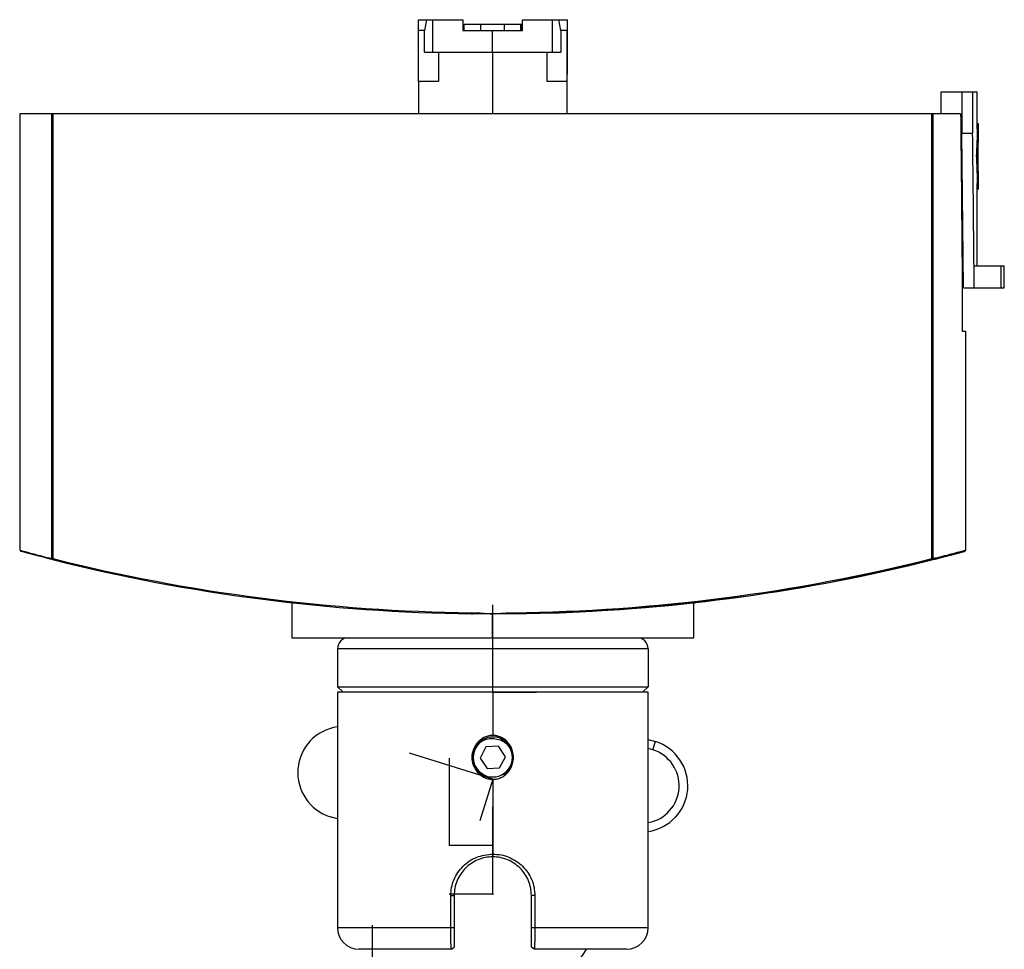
# Model space of a CAD drawing. Header units: millimetres. Extents: x 0 to 320, y 0 to 229.
# Tile 8 of 9: x 40 to 131, y 143 to 229. Entities that reach past the tile are written whole.
import ezdxf

# ---------------------------------------------------------------- set-up
doc = ezdxf.new("R2010")
doc.units = ezdxf.units.MM
doc.header["$PDSIZE"] = -1

msp = doc.modelspace()

# ---------------------------------------------------------------- linework, layer by layer
at = {"color": 7, "linetype": 'Continuous', "lineweight": 25}
for p, q in [((77.081, 227.645), (77.083, 228.645)), ((77.083, 228.645), (81.205, 228.645)), ((77.843, 228.645), (77.652, 227.645)), ((78.414, 225.645), (78.414, 228.645)), ((81.16, 228.645), (81.16, 227.645)), ((81.205, 227.645), (81.205, 228.645)), ((81.307, 228.245), (86.557, 228.245)), ((81.307, 227.645), (81.307, 228.245)), ((82.803, 228.245), (82.803, 227.645)), ((85.003, 227.645), (85.003, 228.245)), ((86.507, 228.245), (86.507, 227.645)), ((86.557, 227.645), (86.557, 228.245)), ((86.66, 227.645), (86.66, 228.645)), ((86.66, 228.645), (90.798, 228.645)), ((89.414, 225.645), (89.414, 228.645)), ((90.195, 227.645), (90, 228.645)), ((90.783, 228.645), (90.781, 227.645)), ((90.798, 223.645), (90.798, 228.645)), ((77.081, 222.995), (77.081, 227.645)), ((77.652, 227.645), (77.081, 227.645)), ((77.652, 225.645), (77.652, 227.645)), ((81.16, 227.645), (86.66, 227.645)), ((83.909, 225.645), (83.909, 227.645)), ((90.195, 227.645), (90.195, 225.645)), ((90.781, 227.645), (90.195, 227.645)), ((90.781, 222.995), (90.781, 227.645)), ((77.652, 225.645), (90.195, 225.645)), ((78.95, 225.645), (78.95, 222.995)), ((83.914, 225.645), (83.914, 219.995)), ((88.888, 225.645), (88.888, 222.995)), ((77.081, 222.995), (77.081, 219.995)), ((77.081, 222.995), (78.95, 222.995)), ((88.888, 222.995), (90.781, 222.995)), ((90.781, 219.995), (90.781, 223.645)), ((90.781, 223.645), (90.798, 223.645)), ((125.159, 221.995), (128.481, 221.995)), ((125.159, 219.995), (125.159, 221.995)), ((127.076, 221.995), (127.076, 218.195)), ((128.069, 221.995), (128.069, 218.195)), ((128.481, 218.621), (128.481, 221.995)), ((40.431, 219.995), (40.431, 179.851)), ((126.965, 219.995), (40.431, 219.995)), ((43.363, 179.08), (43.363, 219.995)), ((43.458, 219.995), (43.458, 179.08)), ((124.313, 179.08), (124.313, 219.995)), ((124.408, 219.995), (124.408, 179.08)), ((126.975, 218.995), (127.076, 218.995)), ((127.138, 204.995), (127.01, 218.995)), ((128.481, 219.111), (128.578, 219.111)), ((128.581, 213.57), (128.581, 218.621)), ((127.218, 203.995), (127.076, 218.195)), ((127.076, 218.195), (128.069, 218.195)), ((128.4, 216.157), (128.5, 216.157)), ((128.481, 205.995), (128.481, 213.57)), ((128.481, 213.056), (128.578, 213.056)), ((128.195, 205.995), (130.981, 205.995)), ((130.981, 203.995), (130.981, 205.995)), ((127.109, 204.995), (127.109, 199.995)), ((127.109, 204.995), (127.138, 204.995)), ((127.138, 199.995), (127.138, 204.995)), ((127.218, 203.995), (130.981, 203.995)), ((127.109, 199.995), (127.431, 199.995)), ((127.431, 179.852), (127.431, 199.995)), ((43.458, 179.08), (43.363, 179.08)), ((43.458, 179.08), (43.434, 178.983)), ((124.408, 179.08), (124.313, 179.08)), ((124.313, 179.08), (124.338, 178.983)), ((65.431, 175.021), (65.431, 171.795)), ((102.431, 171.795), (102.431, 175.029)), ((81.966, 174.106), (81.965, 174.006)), ((81.965, 174.013), (82.084, 174.005)), ((83.885, 173.995), (83.885, 171.795)), ((85.805, 174.106), (85.806, 174.006)), ((65.431, 171.795), (102.431, 171.795)), ((98.206, 170.795), (69.656, 170.795)), ((69.656, 170.795), (69.656, 167.295)), ((98.206, 170.795), (98.206, 167.295)), ((69.631, 166.795), (69.631, 145.145)), ((98.231, 166.795), (69.631, 166.795)), ((70.156, 166.795), (69.656, 167.295)), ((69.656, 167.295), (98.206, 167.295)), ((83.931, 166.795), (83.931, 162.82)), ((97.706, 166.795), (98.206, 167.295)), ((98.231, 145.145), (98.231, 166.795)), ((82.952, 162.306), (82.951, 162.308)), ((98.231, 162.454), (98.887, 162.25)), ((98.649, 161.486), (98.887, 162.25)), ((83.303, 161.764), (82.778, 160.736)), ((84.456, 161.823), (83.303, 161.764)), ((85.084, 160.854), (84.456, 161.823)), ((98.649, 161.486), (98.231, 161.616)), ((82.778, 160.736), (83.406, 159.767)), ((84.559, 159.826), (85.084, 160.854)), ((83.406, 159.767), (84.559, 159.826)), ((83.931, 158.77), (83.931, 151.645)), ((84.91, 159.284), (84.964, 159.201)), ((69.631, 155.136), (68.975, 155.341)), ((80.068, 145.145), (80.068, 148.095)), ((80.068, 148.095), (80.381, 148.095)), ((80.381, 148.095), (80.381, 145.145)), ((87.794, 148.095), (87.481, 148.095)), ((87.481, 145.145), (87.481, 148.095)), ((87.794, 148.095), (87.794, 145.145)), ((69.631, 145.145), (80.381, 145.145)), ((87.481, 145.145), (98.231, 145.145)), ((80.123, 143.145), (71.631, 143.145)), ((80.123, 143.145), (80.381, 143.352)), ((87.739, 143.145), (87.481, 143.352)), ((96.231, 143.145), (87.739, 143.145))]:
    msp.add_line(p, q, dxfattribs=at)
at = {"color": 7, "linetype": 'Continuous'}
for p, q in [((83.931, 166.795), (83.931, 174.821)), ((83.931, 166.795), (83.931, 174.821)), ((83.931, 166.795), (83.921, 166.795)), ((83.931, 166.795), (87.944, 166.795)), ((83.931, 158.795), (76.269, 161.184)), ((79.937, 152.71), (79.937, 160.736)), ((83.931, 158.795), (82.736, 154.964)), ((83.931, 148.221), (83.931, 156.247)), ((79.937, 152.71), (83.877, 152.71)), ((83.931, 148.221), (79.918, 148.221)), ((72.87, 137.34), (72.87, 145.367))]:
    msp.add_line(p, q, dxfattribs=at)
at = {"color": 7, "linetype": 'Continuous', "lineweight": 25, "flags": 128}
for points in [[(128.214, 203.995), (128.203, 205.115), (128.195, 205.995)], [(130.702, 203.995), (130.692, 205.115), (130.683, 205.995)]]:
    msp.add_lwpolyline(points, dxfattribs=at)
at = {"color": 7, "linetype": 'Continuous', "lineweight": 25}
for centre, radius, start, end in [((34.903, 227.751), 51.62, 359.883, 0.54898), ((138.162, 227.751), 51.62, 179.45102, 180.117), ((43.459, 179.076), 0.0959, 177.35189, 254.81948), ((83.886, 340.519), 166.524, 255.94105, 269.33905), ((83.885, 340.519), 166.424, 255.94105, 269.33905), ((83.885, 340.519), 166.424, 270.66095, 284.05895), ((83.886, 340.519), 166.524, 270.66095, 284.05895), ((83.976, 340.519), 166.524, 271.69565, 284.05895), ((124.312, 179.076), 0.0959, 285.24381, 2.7048), ((70.656, 170.795), 1, 90.00009, 180.00009), ((97.206, 170.795), 1, 359.99991, 89.99991), ((70.24, 159.398), 4.25, 98.23573, 252.68203), ((83.931, 160.795), 1.8, 118.68281, 43.8775), ((83.931, 160.795), 1.9, 302.93746, 83.31384), ((97.622, 158.192), 4.25, 278.23573, 72.68203), ((97.622, 158.192), 3.45, 280.16378, 72.68203), ((71.631, 145.145), 2, 180, 270), ((96.231, 145.145), 2, 270, 0), ((83.931, 148.221), 10, 287.4576, 329.49984)]:
    msp.add_arc(centre, radius, start, end, dxfattribs=at)
for points, knots in [([(126.965, 219.995), (126.993, 217.195), (127.045, 212.195), (127.089, 207.195), (127.109, 204.995)], [0, 0, 0, 0, 0.56, 1, 1, 1, 1]), ([(128.473, 218.621), (128.474, 218.233), (128.474, 217.412), (128.425, 216.591), (128.4, 216.157)], [0, 0, 0, 0, 0.4725265, 1, 1, 1, 1]), ([(128.578, 219.111), (128.579, 218.56), (128.581, 217.575), (128.525, 216.591), (128.5, 216.157)], [0, 0, 0, 0, 0.559997, 1, 1, 1, 1]), ([(128.195, 205.995), (128.173, 208.272), (128.134, 212.339), (128.089, 216.406), (128.069, 218.195)], [0, 0, 0, 0, 0.56, 1, 1, 1, 1]), ([(128.4, 216.157), (128.431, 215.579), (128.478, 214.716), (128.476, 213.854), (128.476, 213.57)], [0, 0, 0, 0, 0.671326, 1, 1, 1, 1]), ([(128.5, 216.157), (128.53, 215.579), (128.584, 214.545), (128.58, 213.511), (128.578, 213.056)], [0, 0, 0, 0, 0.559997, 1, 1, 1, 1]), ([(43.434, 178.983), (42.841, 179.135), (41.656, 179.439), (40.76, 179.684), (40.389, 179.787), (40.533, 179.75), (40.548, 179.746)], [0, 0, 0, 0, 0.320211, 0.640264, 0.960233, 1, 1, 1, 1]), ([(40.439, 179.851), (40.499, 179.834), (40.62, 179.799), (41.595, 179.533), (42.769, 179.232), (43.363, 179.08)], [0, 0, 0, 0, 0.32656, 0.659595, 1, 1, 1, 1]), ([(127.314, 179.746), (127.249, 179.73), (127.11, 179.695), (126.124, 179.434), (124.933, 179.133), (124.338, 178.983)], [0, 0, 0, 0, 0.304623, 0.652227, 1, 1, 1, 1]), ([(124.408, 179.08), (125.011, 179.232), (126.204, 179.532), (127.185, 179.792), (127.323, 179.826), (127.388, 179.843)], [0, 0, 0, 0, 0.352164, 0.696703, 1, 1, 1, 1]), ([(124.428, 178.983), (125.021, 179.135), (126.205, 179.439), (127.1, 179.684), (127.472, 179.787), (127.33, 179.75), (127.314, 179.746)], [0, 0, 0, 0, 0.320454, 0.640593, 0.960492, 1, 1, 1, 1]), ([(127.307, 179.76), (127.307, 179.761), (127.306, 179.761), (127.307, 179.763), (127.308, 179.763), (127.308, 179.763), (127.308, 179.764), (127.308, 179.764), (127.308, 179.764), (127.308, 179.764), (127.308, 179.764), (127.308, 179.764), (127.308, 179.764), (127.309, 179.765), (127.312, 179.768), (127.319, 179.773), (127.345, 179.79), (127.382, 179.81), (127.423, 179.836), (127.428, 179.848), (127.431, 179.854)], [0, 0, 0, 0, 0.0090345, 0.0103309, 0.0106988, 0.0108199, 0.0108677, 0.0109093, 0.0109476, 0.0109863, 0.0110289, 0.0110781, 0.0112024, 0.011367, 0.0124673, 0.0241136, 0.0800491, 0.3006075, 0.6240949, 1, 1, 1, 1]), ([(127.36, 179.762), (127.349, 179.76), (127.335, 179.758), (127.312, 179.756), (127.308, 179.759), (127.308, 179.759)], [0, 0, 0, 0, 0.7577904, 0.9613388, 1, 1, 1, 1]), ([(127.375, 179.764), (127.375, 179.764), (127.377, 179.764), (127.369, 179.762), (127.365, 179.761), (127.361, 179.76), (127.362, 179.76), (127.361, 179.759), (127.361, 179.759), (127.361, 179.759), (127.361, 179.759), (127.361, 179.759)], [0, 0, 0, 0, 0.201453, 0.842484, 0.972725, 0.989239, 0.998319, 0.999369, 0.999919, 0.99999, 1, 1, 1, 1]), ([(127.388, 179.843), (127.414, 179.849), (127.444, 179.857), (127.427, 179.852), (127.424, 179.852)], [0, 0, 0, 0, 0.851762, 1, 1, 1, 1]), ([(102.428, 175.026), (102.429, 175.026), (102.498, 175.034), (102.304, 175.012), (101.926, 174.971), (101.294, 174.904), (100.535, 174.826), (99.74, 174.749), (98.779, 174.66), (97.587, 174.557), (96.037, 174.435), (94.232, 174.313), (91.95, 174.185), (89.166, 174.065), (86.926, 174.026), (85.806, 174.006)], [0, 0, 0, 0, 0.001396, 0.084528, 0.166999, 0.250991, 0.311072, 0.376232, 0.431965, 0.50072, 0.584216, 0.670877, 0.750426, 0.875272, 1, 1, 1, 1]), ([(83.885, 173.995), (83.526, 173.996), (82.884, 173.997), (82.246, 174.003), (81.965, 174.006)], [0, 0, 0, 0, 0.560022, 1, 1, 1, 1]), ([(81.966, 174.106), (82.183, 174.1), (82.542, 174.09), (83.041, 174.057), (83.463, 174.027), (83.745, 174.006), (83.885, 173.995)], [0, 0, 0, 0, 0.3399839, 0.5599874, 0.7799937, 1, 1, 1, 1]), ([(83.885, 173.995), (84.243, 174.024), (84.882, 174.074), (85.523, 174.096), (85.805, 174.106)], [0, 0, 0, 0, 0.559983, 1, 1, 1, 1]), ([(85.806, 174.006), (85.448, 174.003), (84.808, 173.996), (84.167, 173.996), (83.885, 173.995)], [0, 0, 0, 0, 0.5613755, 1, 1, 1, 1]), ([(83.023, 159.147), (82.985, 159.161), (82.806, 159.228), (82.575, 159.453), (82.247, 159.851), (82.014, 160.443), (82.024, 161.202), (82.276, 161.786), (82.526, 162.081), (82.643, 162.192), (82.736, 162.276), (82.827, 162.34), (82.898, 162.39)], [0, 0, 0, 0, 0.031601, 0.146321, 0.23923, 0.429161, 0.619239, 0.809173, 0.904281, 0.914332, 0.933643, 1, 1, 1, 1]), ([(83.931, 162.82), (83.807, 162.812), (83.549, 162.797), (83.181, 162.669), (82.917, 162.514), (82.716, 162.354), (82.441, 162.087), (82.112, 161.565), (82.059, 161.052), (82.033, 160.795)], [0, 0, 0, 0, 0.121149, 0.250796, 0.375799, 0.419198, 0.501472, 0.750747, 1, 1, 1, 1]), ([(83.569, 158.93), (83.394, 158.984), (83.042, 159.091), (82.601, 159.436), (82.273, 159.883), (82.09, 160.411), (82.071, 160.968), (82.217, 161.503), (82.508, 161.979), (82.803, 162.199), (82.951, 162.308)], [0, 0, 0, 0, 0.124884, 0.249863, 0.375344, 0.500023, 0.626584, 0.750111, 0.875481, 1, 1, 1, 1]), ([(82.951, 162.308), (82.972, 162.321), (83.01, 162.344), (83.05, 162.365), (83.067, 162.374)], [0, 0, 0, 0, 0.559861, 1, 1, 1, 1]), ([(83.067, 162.374), (83.245, 162.441), (83.6, 162.574), (83.976, 162.53), (84.164, 162.508)], [0, 0, 0, 0, 0.500979, 1, 1, 1, 1]), ([(85.829, 160.795), (85.803, 161.052), (85.749, 161.566), (85.382, 162.15), (84.995, 162.488), (84.655, 162.678), (84.312, 162.797), (84.055, 162.812), (83.931, 162.82)], [0, 0, 0, 0, 0.249579, 0.498963, 0.650621, 0.749312, 0.87889, 1, 1, 1, 1]), ([(85.228, 162.043), (85.076, 162.193), (84.829, 162.439), (84.435, 162.615), (84.229, 162.664), (84.152, 162.682)], [0, 0, 0, 0, 0.499908, 0.814874, 1, 1, 1, 1]), ([(84.164, 162.508), (84.361, 162.476), (84.756, 162.412), (85.071, 162.166), (85.228, 162.043)], [0, 0, 0, 0, 0.500007, 1, 1, 1, 1]), ([(82.033, 160.795), (82.059, 160.539), (82.112, 160.024), (82.442, 159.503), (82.808, 159.146), (83.14, 158.934), (83.55, 158.794), (83.807, 158.778), (83.931, 158.77)], [0, 0, 0, 0, 0.249311, 0.499374, 0.581116, 0.749985, 0.879191, 1, 1, 1, 1]), ([(83.931, 158.77), (84.055, 158.778), (84.312, 158.794), (84.68, 158.92), (84.947, 159.077), (85.148, 159.238), (85.422, 159.506), (85.75, 160.025), (85.803, 160.539), (85.829, 160.795)], [0, 0, 0, 0, 0.120926, 0.250296, 0.375606, 0.421899, 0.501304, 0.750753, 1, 1, 1, 1]), ([(80.068, 148.095), (80.082, 148.346), (80.112, 148.849), (80.419, 149.808), (81.132, 150.854), (82.411, 151.729), (83.423, 151.845), (83.931, 151.903)], [0, 0, 0, 0, 0.1249812, 0.249765, 0.4984647, 0.7487081, 1, 1, 1, 1]), ([(83.931, 151.645), (83.704, 151.632), (83.237, 151.606), (82.343, 151.327), (81.355, 150.672), (80.699, 149.684), (80.42, 148.79), (80.394, 148.322), (80.381, 148.095)], [0, 0, 0, 0, 0.121804, 0.250488, 0.499832, 0.749002, 0.878337, 1, 1, 1, 1]), ([(83.931, 151.903), (84.186, 151.888), (84.695, 151.859), (85.664, 151.558), (86.733, 150.86), (87.444, 149.805), (87.751, 148.847), (87.78, 148.345), (87.794, 148.095)], [0, 0, 0, 0, 0.126615, 0.252747, 0.502483, 0.751054, 0.875701, 1, 1, 1, 1]), ([(87.481, 148.095), (87.468, 148.322), (87.442, 148.789), (87.163, 149.682), (86.508, 150.67), (85.52, 151.326), (84.627, 151.606), (84.159, 151.632), (83.931, 151.645)], [0, 0, 0, 0, 0.121427, 0.250489, 0.499848, 0.749004, 0.877958, 1, 1, 1, 1]), ([(80.123, 143.145), (80.116, 143.173), (80.1, 143.23), (80.085, 143.608), (80.076, 144.012), (80.071, 144.367), (80.068, 144.749), (80.068, 145.014), (80.068, 145.145)], [0, 0, 0, 0, 0.248418, 0.497275, 0.625299, 0.751595, 0.876401, 1, 1, 1, 1]), ([(80.381, 145.145), (80.381, 145.025), (80.381, 144.784), (80.381, 144.44), (80.381, 144.125), (80.381, 143.765), (80.381, 143.427), (80.381, 143.377), (80.381, 143.352)], [0, 0, 0, 0, 0.125273, 0.25108, 0.375582, 0.501345, 0.750515, 1, 1, 1, 1]), ([(87.481, 143.352), (87.481, 143.377), (87.481, 143.427), (87.481, 143.766), (87.481, 144.125), (87.481, 144.441), (87.481, 144.785), (87.481, 145.025), (87.481, 145.145)], [0, 0, 0, 0, 0.250031, 0.499141, 0.624544, 0.749449, 0.874797, 1, 1, 1, 1]), ([(87.794, 145.145), (87.794, 145.014), (87.794, 144.75), (87.791, 144.368), (87.786, 144.013), (87.777, 143.609), (87.762, 143.23), (87.746, 143.173), (87.739, 143.145)], [0, 0, 0, 0, 0.123476, 0.248159, 0.374334, 0.502235, 0.751035, 1, 1, 1, 1])]:
    msp.add_open_spline(points, degree=3, knots=knots, dxfattribs=at)
msp.add_open_spline([(82.898, 162.39), (83.094, 162.493), (83.487, 162.7), (83.93, 162.688), (84.152, 162.682)], degree=3, dxfattribs=at)
at = {"color": 7, "linetype": 'Continuous'}
for p in [(83.931, 166.795), (83.931, 166.795), (83.931, 158.795), (79.937, 152.71), (83.931, 148.221)]:
    msp.add_point(p, dxfattribs=at)

doc.saveas('drawing.dxf')
